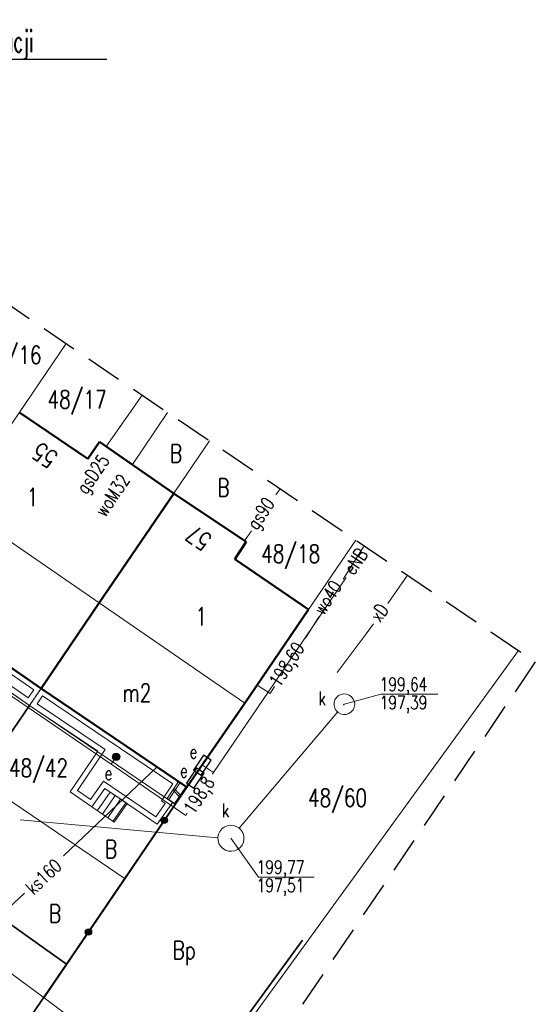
# Model space of a CAD drawing. Header units: centimetres. Extents: x 7405963 to 7406311, y 5744969 to 5745352.
# Tile 20 of 22: x 7406168 to 7406197, y 5745223 to 5745278. Entities that reach past the tile are written whole.
import ezdxf
from ezdxf import colors
from ezdxf.entities.mleader import LeaderData, LeaderLine
from ezdxf.enums import TextEntityAlignment as Align
from ezdxf.math import Vec2, Vec3

# ---------------------------------------------------------------- set-up
doc = ezdxf.new("R2010")
doc.units = ezdxf.units.CM
doc.header["$LTSCALE"] = 2
doc.header["$MEASUREMENT"] = 0
for name, pattern in [('0', [1.5, 1, -0.5]), ('2218', [1, 0.5, -0.5]), ('3901', [0])]:
    doc.linetypes.add(name, pattern=pattern)
doc.layers.add('__OPIS', color=7, linetype='Continuous', lineweight=20)
for name, color, linetype in [('BUDYNKI', 7, 'Continuous'), ('BUDYNKI_-OPIS', 1, 'Continuous'), ('DZIALKI', 98, 'Continuous'), ('DZIALKI-OPIS', 98, 'Continuous'), ('ENERGIA', 10, 'Continuous'), ('ENERGIA-OPIS', 10, 'Continuous'), ('GAZ', 50, 'Continuous'), ('GAZ-OPIS', 7, 'Continuous'), ('INNY', 7, 'Continuous'), ('INNY-OPIS', 7, 'Continuous'), ('KANALIZACJA', 36, 'Continuous'), ('KANALIZACJA-OPIS', 38, 'Continuous'), ('MDCP_nowa', 7, 'Continuous'), ('MUR_OPOROWY', 7, 'Continuous'), ('NR_PORZADKOWY', 7, 'Continuous'), ('PLOT', 48, '3901'), ('SCHODY', 19, 'Continuous'), ('STUDNIA_PODZIEMNA', 28, 'Continuous'), ('TARAS', 6, 'Continuous'), ('UZYTKI-OPIS', 98, '2218'), ('WODOC-OPIS', 5, 'Continuous'), ('WODOCIAG', 5, 'Continuous'), ('zakres', 7, '0'), ('ZLACZE_E', 1, 'Continuous')]:
    doc.layers.add(name, color=color, linetype=linetype)
doc.styles.add('STYL1', font='SIMPLEX.SHX', dxfattribs={"width": 0.8})
doc.styles.add('STYL_ARIAL', font='simplex', dxfattribs={"width": 0.75, "oblique": 0.1})

# ---------------------------------------------------------------- blocks, each defined once
blk = doc.blocks.new('SUGS')
at = {"color": 0}
blk.add_lwpolyline([(-0.5, -0.25), (0.5, -0.25), (0.5, 0.25), (-0.5, 0.25)], close=True, dxfattribs=at)
blk = doc.blocks.new('SUWW')
at = {"color": 0}
for radius in [0.2, 0.18, 0.16, 0.14, 0.12, 0.1, 0.08, 0.06, 0.04, 0.02]:
    blk.add_circle((0, 0), radius, dxfattribs=at)
blk = doc.blocks.new('A$7E8815FB1995')
at = {"layer": 'BUDYNKI', "color": 7, "lineweight": 50}
for p, q in [((72.227, -46.523), (68.43, -43.94)), ((72.877, -45.576), (72.227, -46.523)), ((77.012, -48.441), (72.877, -45.576)), ((77.012, -48.441), (72.87, -54.53)), ((81.02, -51.14), (77.012, -48.441)), ((80.4, -52.09), (81.02, -51.14)), ((84.492, -54.9), (80.4, -52.09)), ((69.64, -59.28), (61.715, -53.821)), ((72.87, -54.53), (69.64, -59.28)), ((80.952, -60.094), (84.492, -54.9)), ((69.64, -59.28), (77.74, -64.76)), ((77.74, -64.76), (80.952, -60.094))]:
    blk.add_line(p, q, dxfattribs=at)
at = {"layer": 'BUDYNKI', "color": 7, "lineweight": 18}
for p, q in [((64.945, -49.069), (72.87, -54.53)), ((72.87, -54.53), (80.952, -60.094))]:
    blk.add_line(p, q, dxfattribs=at)
at = {"layer": 'DZIALKI', "color": 7, "lineweight": 18}
for p, q in [((61.05, -54.8), (71.03, -40.113)), ((69, -60.22), (78.997, -45.522)), ((87.123, -51.039), (77.11, -65.73)), ((69, -60.22), (61.05, -54.8)), ((77.81, -82.46), (96.157, -57.173)), ((66.19, -64.34), (69, -60.22)), ((77.11, -65.73), (69, -60.22)), ((66.19, -64.34), (74.3, -69.87)), ((74.3, -69.87), (77.11, -65.73)), ((74.3, -69.87), (69.8, -76.48)), ((69.8, -76.48), (61.91, -70.61)), ((69.8, -76.48), (77.81, -82.46))]:
    blk.add_line(p, q, dxfattribs=at)
at = {"layer": 'ENERGIA', "color": 10, "lineweight": 18}
for p, q in [((79.221, -63.948), (86.588, -53.123)), ((67.634, -59.463), (73.524, -63.495)), ((73.524, -63.495), (73.806, -63.083)), ((73.524, -63.495), (77.669, -66.336)), ((79.221, -63.948), (78.594, -63.541)), ((79.153, -64.053), (79.221, -63.948)), ((77.669, -66.336), (77.753, -66.207))]:
    blk.add_line(p, q, dxfattribs=at)
at = {"layer": 'GAZ', "color": 56, "lineweight": 18}
for p, q in [((75.245, -42.975), (73.256, -45.839)), ((82.913, -48.181), (82.678, -48.527)), ((81.325, -50.515), (80.929, -51.079))]:
    blk.add_line(p, q, dxfattribs=at)
at = {"layer": 'INNY', "color": 7, "lineweight": 18}
for p, q in [((88.89, -54.561), (89.997, -52.991)), ((88.093, -55.691), (87.699, -56.25)), ((87.699, -56.25), (86.082, -58.396))]:
    blk.add_line(p, q, dxfattribs=at)
at = {"layer": 'KANALIZACJA', "color": 34, "lineweight": 18}
for p, q in [((80.648, -67.051), (86.11, -60.595)), ((70.88, -68.591), (76.088, -63.642)), ((68.465, -66.576), (79.455, -67.577)), ((68.709, -70.654), (66.61, -72.624))]:
    blk.add_line(p, q, dxfattribs=at)
at = {"layer": 'KANALIZACJA-OPIS', "color": 34, "lineweight": 18}
for p, q in [((86.481, -60.156), (88.513, -59.59)), ((88.513, -59.59), (91.681, -59.59)), ((86.438, -60.206), (86.481, -60.156)), ((80.18, -67.605), (81.72, -69.773)), ((81.72, -69.773), (84.801, -69.773))]:
    blk.add_line(p, q, dxfattribs=at)
at = {"layer": 'MUR_OPOROWY', "color": 7, "lineweight": 18}
for p, q in [((76.637, -65.391), (77.27, -64.444)), ((77.27, -64.444), (77.686, -64.721)), ((77.306, -65.29), (76.954, -64.917)), ((77.017, -64.823), (77.369, -65.195)), ((77.686, -64.721), (77.053, -65.669)), ((77.053, -65.669), (76.637, -65.391))]:
    blk.add_line(p, q, dxfattribs=at)
at = {"layer": 'PLOT', "color": 7, "linetype": '3901', "lineweight": 35}
for p, q in [((69, -60.22), (63.063, -68.921)), ((71.056, -74.605), (77.74, -64.76)), ((63.063, -68.921), (71.056, -74.605)), ((76.125, -84.254), (84.166, -73.266)), ((71.056, -74.605), (68.215, -78.728))]:
    blk.add_line(p, q, dxfattribs=at)
at = {"layer": 'PLOT', "color": 7}
for centre, radius in [((76.481, -66.615), 0.175), ((76.481, -66.615), 0.158), ((76.481, -66.615), 0.14), ((76.481, -66.615), 0.122), ((76.481, -66.615), 0.105), ((76.481, -66.615), 0.0875), ((76.481, -66.615), 0.07), ((76.481, -66.615), 0.0525), ((76.481, -66.615), 0.035), ((72.268, -72.82), 0.175), ((72.268, -72.82), 0.158), ((72.268, -72.82), 0.14), ((72.268, -72.82), 0.122), ((72.268, -72.82), 0.105), ((72.268, -72.82), 0.0875), ((72.268, -72.82), 0.07), ((72.268, -72.82), 0.0525), ((72.268, -72.82), 0.035)]:
    blk.add_circle(centre, radius, dxfattribs=at)
at = {"layer": 'SCHODY', "color": 7, "lineweight": 18}
for p, q in [((72.45, -65.86), (73.18, -64.84)), ((73.469, -65.037), (72.76, -66.075)), ((73.18, -64.84), (74.41, -65.68)), ((73.758, -65.235), (73.048, -66.275)), ((74.047, -65.432), (73.336, -66.474)), ((74.336, -65.629), (73.623, -66.674)), ((73.69, -66.72), (72.45, -65.86)), ((74.41, -65.68), (73.69, -66.72))]:
    blk.add_line(p, q, dxfattribs=at)
at = {"layer": 'STUDNIA_PODZIEMNA', "color": 34, "lineweight": 18}
for p, q in [((86.161, -59.678), (86.301, -59.61)), ((86.301, -59.61), (86.455, -59.581)), ((86.455, -59.581), (86.611, -59.595)), ((86.611, -59.595), (86.757, -59.651)), ((85.91, -60.221), (85.913, -60.064)), ((85.913, -60.064), (85.959, -59.914)), ((85.959, -59.914), (86.044, -59.782)), ((86.044, -59.782), (86.161, -59.678)), ((86.757, -59.651), (86.883, -59.745)), ((86.883, -59.745), (86.979, -59.868)), ((86.979, -59.868), (87.038, -60.013)), ((87.056, -60.169), (87.031, -60.323)), ((87.038, -60.013), (87.056, -60.169)), ((85.948, -60.372), (85.91, -60.221)), ((86.027, -60.508), (85.948, -60.372)), ((86.139, -60.617), (86.027, -60.508)), ((86.276, -60.693), (86.139, -60.617)), ((86.429, -60.728), (86.276, -60.693)), ((86.585, -60.721), (86.429, -60.728)), ((86.734, -60.672), (86.585, -60.721)), ((86.864, -60.585), (86.734, -60.672)), ((86.965, -60.466), (86.864, -60.585)), ((87.031, -60.323), (86.965, -60.466)), ((79.489, -67.386), (79.561, -67.227)), ((79.561, -67.227), (79.669, -67.089)), ((79.669, -67.089), (79.808, -66.982)), ((79.808, -66.982), (79.967, -66.911)), ((79.967, -66.911), (80.139, -66.881)), ((80.139, -66.881), (80.314, -66.892)), ((80.314, -66.892), (80.48, -66.945)), ((80.48, -66.945), (80.63, -67.036)), ((80.63, -67.036), (80.753, -67.16)), ((80.753, -67.16), (80.842, -67.31)), ((79.456, -67.557), (79.489, -67.386)), ((79.466, -67.732), (79.456, -67.557)), ((79.517, -67.899), (79.466, -67.732)), ((80.871, -67.824), (80.798, -67.983)), ((80.842, -67.31), (80.893, -67.477)), ((80.903, -67.652), (80.871, -67.824)), ((80.893, -67.477), (80.903, -67.652)), ((79.607, -68.049), (79.517, -67.899)), ((79.73, -68.173), (79.607, -68.049)), ((79.879, -68.264), (79.73, -68.173)), ((80.046, -68.317), (79.879, -68.264)), ((80.22, -68.328), (80.046, -68.317)), ((80.392, -68.298), (80.22, -68.328)), ((80.552, -68.227), (80.392, -68.298)), ((80.69, -68.12), (80.552, -68.227)), ((80.798, -67.983), (80.69, -68.12))]:
    blk.add_line(p, q, dxfattribs=at)
at = {"layer": 'TARAS', "color": 7, "lineweight": 18}
for p, q in [((69.639, -59.28), (61.715, -53.821)), ((69.224, -59.358), (61.793, -54.24)), ((63.498, -56.062), (68.922, -59.802)), ((63.575, -56.479), (69, -60.22)), ((68.922, -59.802), (69.224, -59.358)), ((69, -60.22), (69.639, -59.28)), ((69, -60.22), (69.64, -59.28)), ((69.64, -59.28), (77.363, -64.505)), ((69.418, -60.139), (69.719, -59.696)), ((73.197, -62.679), (69.418, -60.139)), ((69.719, -59.696), (76.948, -64.586)), ((72.78, -62.76), (69, -60.22)), ((71.25, -65.03), (72.78, -62.76)), ((71.664, -64.952), (73.197, -62.679)), ((73.107, -64.427), (72.378, -65.445)), ((76.009, -66.408), (73.107, -64.427)), ((77.363, -64.505), (76.73, -65.45)), ((72.45, -65.86), (71.25, -65.03)), ((72.378, -65.445), (71.664, -64.952)), ((73.18, -64.84), (72.45, -65.86)), ((76.08, -66.82), (73.18, -64.84)), ((76.948, -64.586), (76.317, -65.528)), ((76.96, -65.61), (76.08, -66.82)), ((76.317, -65.528), (76.537, -65.681)), ((76.73, -65.45), (76.96, -65.61)), ((76.537, -65.681), (76.009, -66.408))]:
    blk.add_line(p, q, dxfattribs=at)
at = {"layer": 'WODOCIAG', "color": 5, "lineweight": 18}
for p, q in [((74.708, -46.844), (76.665, -43.939)), ((86.416, -53.199), (87.59, -51.357)), ((84.324, -56.48), (85.073, -55.305)), ((81.632, -59.096), (82.36, -59.56)), ((82.36, -59.56), (82.611, -59.167))]:
    blk.add_line(p, q, dxfattribs=at)
at = {"layer": 'zakres', "color": 7, "linetype": '0', "lineweight": 25}
for p, q in [((54.916, -29.172), (97.09, -57.807)), ((97.09, -57.807), (41.829, -139.145))]:
    blk.add_line(p, q, dxfattribs=at)
at = {"layer": 'ZLACZE_E', "color": 10}
blk.add_blockref('SUWW', (73.806, -63.083), dxfattribs=at)
at = {"layer": 'ZLACZE_E', "color": 1}
for p, rotation in [((78.594, -63.541), 56.96919000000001), ((78.2, -64.271), 55.81755)]:
    blk.add_blockref('SUGS', p, dxfattribs=dict(at, rotation=rotation))
at = {"layer": 'BUDYNKI_-OPIS', "color": 7, "style": 'STYL_ARIAL', "width": 0.75}
for s, p in [('1', (68.834, -48.147)), ('1', (78.215, -54.774)), ('m2', (74.151, -59.019))]:
    blk.add_text(s, height=1, dxfattribs=at).set_placement(p, align=Align.TOP_LEFT)
at = {"layer": 'DZIALKI-OPIS', "color": 7, "style": 'STYL_ARIAL', "width": 0.75}
for s, p in [('48/16', (66.383, -40.248)), ('48/17', (69.996, -42.717)), ('48/18', (81.863, -51.297)), ('48/42', (67.855, -63.195)), ('48/60', (84.466, -64.86))]:
    blk.add_text(s, height=1, dxfattribs=at).set_placement(p, align=Align.TOP_LEFT)
at = {"layer": 'ENERGIA-OPIS', "color": 10, "style": 'STYL_ARIAL', "width": 0.75}
for s, rotation, p in [('eNB', 55.7585, (87.106, -52.215)), ('198,8', 56.9928, (78.404, -65.211))]:
    blk.add_text(s, height=0.75, rotation=rotation, dxfattribs=at).set_placement(p, align=Align.MIDDLE_CENTER)
for p in [(78.101, -62.795), (73.375, -63.991), (77.57, -63.856)]:
    blk.add_text('e', height=0.75, dxfattribs=at).set_placement(p, align=Align.MIDDLE_CENTER)
at = {"layer": 'GAZ-OPIS', "color": 56, "style": 'STYL_ARIAL', "width": 0.75}
for s, rotation, p in [('gsD25', 55.2117, (72.505, -47.369)), ('gs90', 55.7623, (81.828, -49.555))]:
    blk.add_text(s, height=0.75, rotation=rotation, dxfattribs=at).set_placement(p, align=Align.MIDDLE_CENTER)
at = {"layer": 'INNY-OPIS', "color": 7, "style": 'STYL_ARIAL', "width": 0.75}
blk.add_text('xD', height=0.75, rotation=54.8225, dxfattribs=at).set_placement((88.413, -55.061), align=Align.MIDDLE_CENTER)
at = {"layer": 'KANALIZACJA-OPIS', "color": 34, "style": 'STYL_ARIAL', "width": 0.75}
for s, p in [('199,64', (88.442, -59.426)), ('197,39', (88.442, -60.439)), ('199,77', (81.609, -69.587)), ('197,51', (81.609, -70.599))]:
    blk.add_text(s, height=0.75, dxfattribs=at).set_placement(p)
for p in [(85.242, -59.827), (79.883, -66.059)]:
    blk.add_text('k', height=0.75, dxfattribs=at).set_placement(p, align=Align.MIDDLE_CENTER)
blk.add_text('ks160', height=0.75, rotation=43.5408, dxfattribs=at).set_placement((69.773, -69.742), align=Align.MIDDLE_CENTER)
at = {"layer": 'NR_PORZADKOWY', "color": 7, "style": 'STYL_ARIAL', "width": 0.75}
for s, rotation, p in [('55', 145.8, (70.081, -47.101)), ('57', 146.07, (78.638, -51.686))]:
    blk.add_text(s, height=1, rotation=rotation, dxfattribs=at).set_placement(p, align=Align.TOP_LEFT)
at = {"layer": 'UZYTKI-OPIS', "color": 86, "style": 'STYL_ARIAL', "width": 0.75}
for s, p in [('B', (76.798, -45.718)), ('B', (79.43, -47.617)), ('B', (73.187, -67.706)), ('B', (70.073, -71.292)), ('Bp', (76.943, -73.319))]:
    blk.add_text(s, height=1, dxfattribs=at).set_placement(p, align=Align.TOP_LEFT)
at = {"layer": 'WODOC-OPIS', "color": 5, "style": 'STYL_ARIAL', "width": 0.75}
for s, rotation, p in [('woM32', 56.0329, (73.585, -48.548)), ('wo40', 57.4781, (85.539, -54.228)), ('198,60', 57.4781, (83.279, -57.949))]:
    blk.add_text(s, height=0.75, rotation=rotation, dxfattribs=at).set_placement(p, align=Align.MIDDLE_CENTER)

msp = doc.modelspace()

# ---------------------------------------------------------------- block references
at = {"layer": 'MDCP_nowa'}
msp.add_blockref('A$7E8815FB1995', (7406100, 5745300), dxfattribs=at)

# ---------------------------------------------------------------- next in the draw order: leaders
at = {"layer": '__OPIS', "color": 0, "lineweight": -3}
ml = msp.add_multileader_mtext('Standard', dxfattribs=at)
ml.set_content('{\\W0.6;eN przewidziane do likwidacji}', style='STYL1')
ml.set_leader_properties()
ml.build(insert=Vec2(0, 0))
ml.multileader.update_dxf_attribs({"has_text_frame": 1, "text_left_attachment_type": 6, "text_right_attachment_type": 6, "dogleg_length": 0.1, "arrow_head_size": 1})
ctx = ml.context
ctx.base_point, ctx.char_height, ctx.arrow_head_size, ctx.landing_gap_size, ctx.plane_origin = Vec3(7406154.208, 5745275.69), 1.2, 1, 0.8, Vec3(7456765.197, 5700571.764)
ctx.left_attachment, ctx.right_attachment = 6, 6
notes = []
notes.append((ctx, [(0, (1, 1, 0), (7406154.108, 5745275.69), (1, 0), 0.1, [(0, [(7406087.232, 5745232.892)], 0, [])])]))
ctx.mtext.insert, ctx.mtext.rotation, ctx.mtext.width, ctx.mtext.line_spacing_factor, ctx.mtext.flow_direction = Vec3(7406155.008, 5745277.286), -5.954776, 30.03052, 0.8, 5
ctx.mtext.has_bg_fill, ctx.mtext.bg_color, ctx.mtext.bg_scale_factor, ctx.mtext.bg_transparency, ctx.mtext.use_window_bg_color = 1, -1027028792, 1.5, 0, 1
for ctx, leaders in notes:
    for number, flags, end, landing, length, lines in leaders:
        leader = LeaderData()
        leader.index, (leader.has_last_leader_line, leader.has_dogleg_vector, leader.attachment_direction) = number, flags
        leader.last_leader_point, leader.dogleg_vector, leader.dogleg_length = Vec3(end), Vec3(landing), length
        for number, points, colour, breaks in lines:
            line = LeaderLine()
            line.index, line.vertices, line.color, line.breaks = number, Vec3.list(points), colors.encode_raw_color(colour), breaks
            leader.lines.append(line)
        ctx.leaders.append(leader)

doc.saveas('drawing.dxf')
